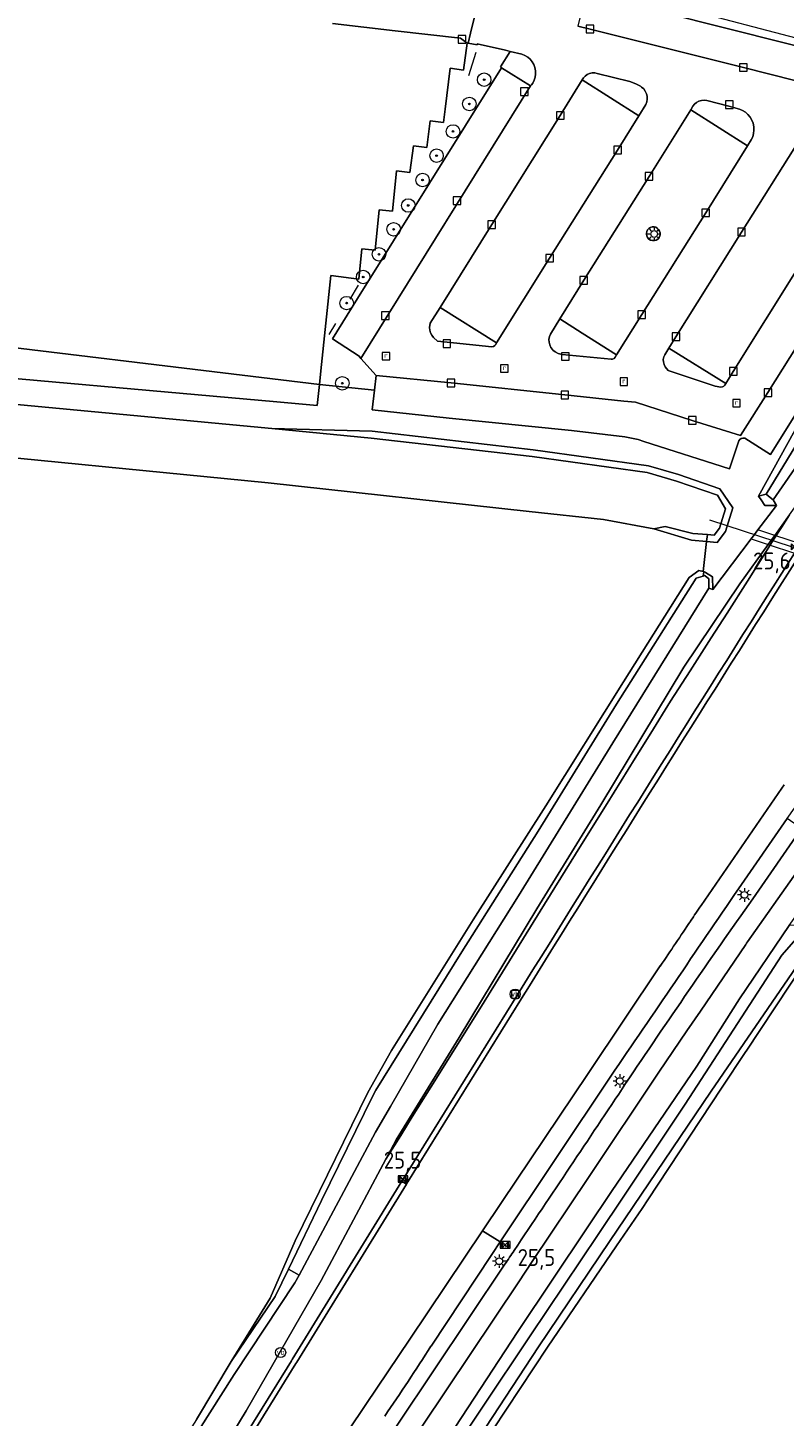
# Model space of a CAD drawing. Header units: metres. Extents: x 125158 to 132124, y 450612 to 454469.
# Tile 144 of 173: x 130249 to 130361, y 453530 to 453736. Entities that reach past the tile are written whole.
import ezdxf
from ezdxf.enums import TextEntityAlignment as Align

# ---------------------------------------------------------------- set-up
doc = ezdxf.new("R2010")
doc.units = ezdxf.units.M
doc.linetypes.add('IE-TERREINAFSCHEIDING', pattern=[10, 8, -2])
doc.layers.get('0').update_dxf_attribs({"color": 8})
for name, color, linetype, lineweight in [('B-XX-GR-BOOM-S', 8, 'Continuous', 25), ('B-XX-GR-HAAG-G', 8, 'GR-HAAG1', 13), ('B-XX-IE-TERREINAFSCHEIDING-G', 8, 'IE-TERREINAFSCHEIDING', 18), ('B-XX-KL-ET_LS_OV_LICHTMAST-S', 8, 'Continuous', 25), ('B-XX-KW-KUNSTWERK_DUIKER-G', 8, 'Continuous', 18), ('B-XX-KW-KUNSTWERK_DUIKER-GV', 8, 'Continuous', 18), ('B-XX-OG-TERREIN_CULTUURSCHEIDING-GV', 8, 'Continuous', 18), ('B-XX-OG-WATER-GV', 8, 'Continuous', 18), ('B-XX-OG-WATER_SLOOT-GV', 8, 'Continuous', 18), ('B-XX-OG-WEG-GV', 8, 'Continuous', 18), ('B-XX-RI-GWA_KOLK-S', 8, 'Continuous', 25), ('B-XX-RI-GWA_RIOOLPUT-S', 8, 'Continuous', 25), ('B-XX-VW-HECTOMETRERING-S', 8, 'Continuous', 25), ('B-XX-VW-VERKEERSTEKEN_BORD-S', 8, 'Continuous', 25), ('B-XX-VW-VERKEERSTEKEN_DRAAGCONSTRUCTIE-S', 8, 'Continuous', 25)]:
    doc.layers.add(name, color=color, linetype=linetype, lineweight=lineweight)
doc.layers.add('TOPOT30', color=1, linetype='Continuous')
doc.styles.add('ISO', font='iso', dxfattribs={"height": 5})
doc.styles.add('NLCS-ISO', font='NLCS-ISO.ttf')
doc.linetypes.add('GR-HAAG1', pattern='A,6,[176,NLCS.SHX,S=0.125,R=0,X=0,Y=0],-2', length=8)

# ---------------------------------------------------------------- blocks, each defined once
blk = doc.blocks.new('SRI-KOLK-SO')
at = {"color": 0, "linetype": 'ByBlock', "lineweight": 18}
blk.add_lwpolyline([(-1.125, -1.125), (1.125, -1.125), (1.125, 1.125), (-1.125, 1.125)], close=True, dxfattribs=at)
blk = doc.blocks.new('SRI-PUT_INSPECTIEPUT_RIOOLPUT-SO')
at = {"color": 0, "linetype": 'ByBlock', "lineweight": 18}
blk.add_lwpolyline([(-1.12, -1.12), (1.12, -1.12), (1.12, 1.12), (-1.12, 1.12)], close=True, dxfattribs=at)
at = {"color": 0, "linetype": 'ByBlock', "lineweight": 18, "style": 'NLCS-ISO'}
blk.add_text('r', height=1.5, dxfattribs=at).set_placement((0, 0.28), align=Align.MIDDLE_CENTER)
blk = doc.blocks.new('SIE-WEG_VERKEERSBORD-SO')
at = {"color": 0, "linetype": 'ByBlock', "lineweight": 18}
blk.add_lwpolyline([(-1.125, -1.125), (1.125, -1.125), (1.125, 1.125), (-1.125, 1.125)], close=True, dxfattribs=at)
at = {"color": 0, "linetype": 'ByBlock', "lineweight": 18, "style": 'NLCS-ISO'}
blk.add_text('vb', height=1.5, dxfattribs=at).set_placement((0, 0), align=Align.MIDDLE_CENTER)
blk = doc.blocks.new('SKL-ET_OV_LICHTMAST-SO')
at = {"color": 0, "linetype": 'ByBlock', "lineweight": 18}
for points in [[(-1.25, 0), (-2, 0)], [(-1.41, 1.41), (-0.88, 0.88)], [(0, 2), (0, 1.25)], [(0.88, 0.88), (1.41, 1.41)], [(2, 0), (1.25, 0)], [(-1.41, -1.41), (-0.88, -0.88)], [(0, -1.25), (0, -2)], [(0.88, -0.88), (1.41, -1.41)]]:
    blk.add_lwpolyline(points, dxfattribs=at)
blk.add_circle((0, 0), 1, dxfattribs=at)
blk = doc.blocks.new('SIE-WEG_PAAL_HECTOMETERPAAL-SO')
at = {"color": 0, "linetype": 'ByBlock', "lineweight": 18}
blk.add_lwpolyline([(-1.44375, -0.94375), (1.44375, -0.94375), (1.44375, 0.94375), (-1.44375, 0.94375)], close=True, dxfattribs=at)
at = {"color": 0, "linetype": 'ByBlock', "lineweight": 18, "style": 'NLCS-ISO'}
blk.add_text('hm', height=1.5, dxfattribs=at).set_placement((0, 0), align=Align.MIDDLE_CENTER)
blk = doc.blocks.new('SIE-WEG_PAAL_VERKEERSBORD-SO')
at = {"color": 0, "linetype": 'ByBlock', "lineweight": 18}
blk.add_circle((0, 0), 1.5, dxfattribs=at)
at = {"color": 0, "linetype": 'ByBlock', "lineweight": 18, "style": 'NLCS-ISO'}
blk.add_text('vb', height=1.5, dxfattribs=at).set_placement((0, 0.13), align=Align.MIDDLE_CENTER)
blk = doc.blocks.new('SGR-BOOM_01-SO')
at = {"linetype": 'ByBlock', "lineweight": 18}
h = blk.add_hatch(color=0, dxfattribs=at)
h.dxf.hatch_style = 1
edge = h.paths.add_edge_path()
edge.add_arc((0, 0), 0.25, 0, 360)
at = {"color": 0, "linetype": 'ByBlock', "lineweight": 18}
for radius in [2, 0.25]:
    blk.add_circle((0, 0), radius, dxfattribs=at)
blk = doc.blocks.new('kilometerpaal')
at = {"color": 0}
for p, q in [((-0.44, 0.44), (0.44, -0.44)), ((-0.44, -0.44), (-0.44, 0.44)), ((0.44, 0.44), (-0.44, -0.44)), ((0.44, -0.44), (0.44, 0.44))]:
    blk.add_line(p, q, dxfattribs=at)
at = {"color": 0, "style": 'ISO'}
blk.add_attdef('KILOMETERPAAL', (0.59, 0.87), '', height=2.5, dxfattribs=at)

msp = doc.modelspace()

# ---------------------------------------------------------------- linework, layer by layer
at = {"layer": 'B-XX-GR-HAAG-G'}
msp.add_lwpolyline([(130385.09, 453726.7), (130376.92, 453730.47), (130374.97, 453731.16), (130372.51, 453731.78), (130349.08, 453737.89), (130348.31, 453738.1)], dxfattribs=at)
at = {"layer": 'B-XX-IE-TERREINAFSCHEIDING-G'}
for points in [[(130315.45, 453732.14), (130314.38, 453728.68)], [(130296.82, 453695.62), (130298.05, 453697.71)], [(130294.68, 453692.02), (130293.68, 453690.4)]]:
    msp.add_lwpolyline(points, dxfattribs=at)
at = {"layer": 'B-XX-KW-KUNSTWERK_DUIKER-G'}
msp.add_lwpolyline([(130350.03, 453662.98), (130398.54, 453647.13)], dxfattribs=at)
at = {"layer": 'B-XX-KW-KUNSTWERK_DUIKER-GV'}
msp.add_lwpolyline([(130363.49, 453659.42), (130359.7, 453660.66), (130357.21, 453661.48), (130356.7, 453660.8), (130356.59, 453660.66), (130356.32, 453660.3), (130356.18, 453660.13), (130358.71, 453659.3), (130362.61, 453658.03)], dxfattribs=at)
at = {"layer": 'B-XX-OG-TERREIN_CULTUURSCHEIDING-GV'}
for points in [[(130333.07, 453746.71), (130331.73, 453740.94), (130343.41, 453738.03), (130370.33, 453731.25), (130372.61, 453730.68), (130374.25, 453730.27), (130375.34, 453729.99), (130376.22, 453729.79), (130377.2, 453729.24), (130378.05, 453728.68), (130384.16, 453724.79), (130384.21, 453724.86), (130384.26, 453724.94), (130384.41, 453724.85), (130385.74, 453727.09), (130386.88, 453729.03), (130387.54, 453730.14), (130383.71, 453731.94), (130378.27, 453734.5), (130368.26, 453737.88), (130360.96, 453739.78), (130355.52, 453741.09)], [(130300.43, 453682.18), (130300.68, 453684.33), (130298.44, 453686.87), (130298.16, 453687.18), (130294.22, 453689.74), (130297.91, 453695.73), (130319.25, 453729.89), (130319.11, 453730.02), (130320.53, 453732.33), (130319.85, 453732.5), (130315.64, 453733.46), (130315.63, 453733.3), (130314.32, 453733.55), (130314.16, 453733.56), (130313.61, 453729.55), (130311.63, 453729.82), (130310.91, 453723.78), (130310.68, 453721.79), (130308.69, 453722.03), (130308.18, 453718.1), (130306.2, 453718.36), (130305.68, 453714.39), (130303.7, 453714.65), (130303.12, 453708.67), (130301.13, 453708.86), (130300.56, 453702.89), (130298.57, 453703.08), (130298.14, 453698.6), (130293.99, 453699.14), (130292.49, 453685), (130292.28, 453683.01)], [(130319.25, 453729.89), (130323.56, 453727.2), (130323.69, 453727.37), (130323.87, 453727.61), (130324.09, 453728.04), (130324.24, 453728.5), (130324.3, 453728.97), (130324.29, 453729.45), (130324.2, 453729.92), (130324.03, 453730.37), (130323.79, 453730.79), (130323.48, 453731.16), (130323.12, 453731.47), (130322.71, 453731.72), (130322.25, 453731.9), (130320.53, 453732.33), (130319.11, 453730.02)], [(130331.18, 453728.1), (130339.57, 453722.78), (130340.62, 453724.47), (130340.76, 453724.86), (130340.82, 453725.26), (130340.8, 453725.67), (130340.7, 453726.06), (130340.53, 453726.43), (130340.29, 453726.76), (130339.99, 453727.03), (130339.81, 453727.15), (130339.24, 453727.48), (130338.63, 453727.73), (130338.25, 453727.85), (130333.43, 453729.06), (130333.04, 453729.14), (130332.66, 453729.13), (130332.28, 453729.04), (130331.94, 453728.88), (130331.63, 453728.65), (130331.4, 453728.4)], [(130347.25, 453723.67), (130355.67, 453718.34), (130356.22, 453719.22), (130356.43, 453719.68), (130356.56, 453720.17), (130356.61, 453720.67), (130356.59, 453721.17), (130356.48, 453721.67), (130356.3, 453722.14), (130356.05, 453722.57), (130355.73, 453722.96), (130355.35, 453723.3), (130354.93, 453723.57), (130354.5, 453723.76), (130352.91, 453724.21), (130349.65, 453725.05), (130349.26, 453725.09), (130348.86, 453725.05), (130348.48, 453724.94), (130348.12, 453724.75), (130347.82, 453724.49), (130347.57, 453724.19)], [(130342.56, 453704.74), (130342.64, 453704.88), (130342.72, 453705.15), (130342.72, 453705.44), (130342.65, 453705.72), (130342.5, 453705.97), (130342.35, 453706.12), (130342.11, 453706.27), (130341.84, 453706.34), (130341.56, 453706.34), (130341.29, 453706.26), (130341.05, 453706.1), (130340.87, 453705.89), (130340.75, 453705.64), (130340.71, 453705.36), (130340.71, 453705.27), (130340.76, 453704.99), (130340.88, 453704.74), (130341.07, 453704.53), (130341.31, 453704.38), (130341.58, 453704.3), (130341.87, 453704.3), (130342.14, 453704.38), (130342.38, 453704.53)], [(130310.14, 453694.39), (130308.68, 453692.1), (130308.57, 453691.44), (130308.61, 453691.04), (130308.72, 453690.65), (130308.91, 453690.28), (130309.16, 453689.97), (130309.79, 453689.43), (130311.18, 453689.27), (130317.8, 453688.56), (130318.05, 453688.62), (130318.25, 453688.75), (130318.39, 453688.93), (130318.52, 453689.18)], [(130327.89, 453692.7), (130326.48, 453690.46), (130326.34, 453690.08), (130326.27, 453689.67), (130326.29, 453689.27), (130326.38, 453688.87), (130326.54, 453688.49), (130326.78, 453688.16), (130326.86, 453688.07), (130327.21, 453687.81), (130327.61, 453687.61), (130328.23, 453687.43), (130335.46, 453686.73), (130335.69, 453686.76), (130335.91, 453686.87), (130336.08, 453687.04), (130336.26, 453687.39), (130331.17, 453690.58)], [(130344.02, 453688.39), (130343.41, 453687.39), (130343.27, 453687.07), (130343.2, 453686.7), (130343.22, 453686.33), (130343.31, 453685.96), (130343.47, 453685.63), (130343.92, 453685.07), (130350.89, 453682.74), (130351.69, 453682.61), (130351.94, 453682.64), (130352.15, 453682.75), (130352.31, 453682.92), (130352.44, 453683.16)], [(130359.21, 453659.98), (130358.71, 453659.3), (130354.54, 453653.49), (130346.23, 453641.16), (130333.97, 453620.77), (130324.47, 453605.36), (130312.96, 453586.31), (130305.61, 453574.34), (130303.67, 453571.16), (130302.13, 453568.29), (130304.32, 453571.79), (130306.03, 453574.54), (130309.61, 453580.27), (130312.74, 453585.28), (130316.26, 453590.95), (130321.84, 453599.97), (130325.6, 453606.04), (130331.1, 453614.88), (130334.88, 453620.97), (130339.04, 453627.66), (130341.35, 453631.37), (130344.28, 453636.09), (130347.16, 453640.62), (130350.3, 453645.5), (130352.63, 453649.14), (130355.64, 453653.86), (130358.34, 453658.11), (130359.58, 453660.07), (130360.68, 453661.81), (130361.86, 453663.68), (130359.7, 453660.66)]]:
    msp.add_lwpolyline(points, close=True, dxfattribs=at)
for points in [[(130230.9, 453690.41), (130292.28, 453683.01), (130292.49, 453685), (130293.99, 453699.14), (130298.14, 453698.6), (130298.57, 453703.08), (130300.56, 453702.89), (130301.13, 453708.86), (130303.12, 453708.67), (130303.7, 453714.65), (130305.68, 453714.39), (130306.2, 453718.36), (130308.18, 453718.1), (130308.69, 453722.03), (130310.68, 453721.79), (130310.91, 453723.78), (130311.63, 453729.82), (130313.61, 453729.55), (130314.16, 453733.56), (130313.16, 453734.26), (130303.5, 453735.39), (130294.23, 453736.45)], [(130387.86, 453716.3), (130387.24, 453716.69), (130387.15, 453716.75), (130386.96, 453716.87), (130386.77, 453716.99), (130380.38, 453706.77), (130359.06, 453672.65), (130355.29, 453675.05), (130354.97, 453675.07), (130354.74, 453675), (130354.54, 453674.85), (130354.4, 453674.66), (130353.01, 453670.51), (130340.33, 453674.55), (130339.46, 453674.85), (130337.51, 453675.24), (130329.59, 453676.16), (130311.49, 453678.03), (130300.1, 453679.25), (130300.43, 453682.18), (130292.28, 453683.01), (130291.96, 453679.91), (130285.96, 453680.45), (130231.6, 453685.29)], [(130231.6, 453685.29), (130285.96, 453680.45), (130291.96, 453679.91), (130292.28, 453683.01), (130230.9, 453690.41)], [(130238.56, 453680.89), (130285.24, 453676.47), (130300.08, 453676.07), (130323.92, 453673.33), (130341.02, 453670.93), (130345.46, 453669.65), (130351.55, 453667.55), (130353.5, 453664.72), (130352.41, 453661.24), (130351.19, 453659.62), (130349.61, 453659.76), (130349.08, 453655.3), (130349.21, 453655.27), (130349.29, 453655.26), (130349.4, 453655.19), (130349.43, 453655.17), (130350.47, 453654.52), (130350.51, 453652.66), (130356.18, 453660.13), (130356.32, 453660.3), (130356.59, 453660.66), (130356.7, 453660.8), (130357.21, 453661.48), (130359.94, 453665.07), (130358.22, 453665.06), (130357.67, 453665.9), (130357.3, 453666.46), (130364.8, 453680.01)], [(130274.11, 453529.74), (130279.23, 453538.31), (130283, 453544.48), (130284.98, 453547.71), (130288.68, 453556.2), (130299.44, 453578.14), (130302.95, 453584.36), (130315.04, 453603.73), (130325.82, 453620.6), (130337.31, 453638.99), (130347.03, 453654.41), (130348.44, 453655.45), (130349.08, 453655.3), (130349.61, 453659.76), (130347.38, 453659.96), (130341.8, 453661.61), (130334.34, 453663), (130323.32, 453664.2), (130284.71, 453668.43), (130232.51, 453673.58)], [(130364.04, 453597.28), (130355.46, 453584.3), (130355.4, 453584.21), (130351.83, 453578.81), (130340.9, 453562.27), (130340.05, 453560.98), (130336.27, 453555.45), (130326.03, 453540.46), (130311.89, 453519)]]:
    msp.add_lwpolyline(points, dxfattribs=at)
at = {"layer": 'B-XX-OG-WATER-GV'}
msp.add_lwpolyline([(130232.51, 453673.58), (130284.71, 453668.43), (130323.32, 453664.2), (130334.34, 453663), (130341.8, 453661.61), (130343.47, 453661.99), (130347.55, 453660.95), (130349.73, 453660.76), (130350.73, 453660.67), (130351.51, 453661.71), (130352.41, 453664.6), (130351.22, 453666.6), (130345.16, 453668.69), (130340.81, 453669.95), (130323.79, 453672.34), (130299.97, 453675.07), (130285.24, 453676.47), (130238.56, 453680.89)], dxfattribs=at)
at = {"layer": 'B-XX-OG-WATER_SLOOT-GV'}
for points in [[(130359.04, 453666.24), (130359.48, 453665.91), (130364, 453672.5), (130372.52, 453686.49), (130389.13, 453713.35), (130388.23, 453713.87), (130371.11, 453687.27), (130365.99, 453679.17), (130358.4, 453666.74)], [(130349.73, 453660.76), (130349.61, 453659.76), (130351.19, 453659.62), (130352.41, 453661.24), (130353.5, 453664.72), (130351.55, 453667.55), (130345.46, 453669.65), (130341.02, 453670.93), (130323.92, 453673.33), (130300.08, 453676.07), (130285.24, 453676.47), (130299.97, 453675.07), (130323.79, 453672.34), (130340.81, 453669.95), (130345.16, 453668.69), (130351.22, 453666.6), (130352.41, 453664.6), (130351.51, 453661.71), (130350.73, 453660.67)], [(130359.48, 453665.91), (130359.04, 453666.24), (130358.4, 453666.74), (130357.3, 453666.46), (130357.67, 453665.9), (130358.22, 453665.06), (130359.94, 453665.07)], [(130341.8, 453661.61), (130347.38, 453659.96), (130349.61, 453659.76), (130349.73, 453660.76), (130347.55, 453660.95), (130343.47, 453661.99)], [(130348.44, 453655.45), (130347.03, 453654.41), (130337.31, 453638.99), (130325.82, 453620.6), (130315.04, 453603.73), (130302.95, 453584.36), (130299.44, 453578.14), (130288.68, 453556.2), (130284.98, 453547.71), (130283, 453544.48), (130279.23, 453538.31), (130285.75, 453547.96), (130287.7, 453552), (130292.6, 453562.17), (130300.22, 453577.66), (130300.65, 453578.52), (130313.36, 453598.99), (130324.65, 453616.83), (130336.26, 453635.65), (130348.05, 453654.3), (130349.1, 453654.63), (130349.21, 453655.27), (130349.08, 453655.3)], [(130349.95, 453652.86), (130349.95, 453654.23), (130349.4, 453654.65), (130349.32, 453654.7), (130349.1, 453654.63), (130348.05, 453654.3), (130336.26, 453635.65), (130324.65, 453616.83), (130313.36, 453598.99), (130300.65, 453578.52), (130300.22, 453577.66), (130292.6, 453562.17), (130287.7, 453552), (130289.28, 453551.09), (130300.6, 453572.28), (130302.79, 453576.07), (130309.82, 453588.25), (130321.78, 453607.27), (130335.73, 453629.94)], [(130349.21, 453655.27), (130349.1, 453654.63), (130349.32, 453654.7), (130349.4, 453654.65), (130349.95, 453654.23), (130349.95, 453652.86), (130350.51, 453652.66), (130350.47, 453654.52), (130349.43, 453655.17), (130349.4, 453655.19), (130349.29, 453655.26)], [(130229.32, 453454.35), (130222.5, 453442.82), (130214.65, 453430.22), (130209.91, 453422.67), (130210.72, 453422.14), (130215.57, 453429.64), (130223.49, 453442.19), (130235.16, 453461.94), (130242.06, 453474.52), (130252.47, 453492.28), (130265.61, 453514.22), (130279.67, 453536.41), (130288.67, 453549.96), (130289.28, 453551.09), (130287.7, 453552), (130285.75, 453547.96), (130279.23, 453538.31), (130274.11, 453529.74), (130263.6, 453513.21), (130259.98, 453507.23), (130252.74, 453495.26), (130245.9, 453483.46), (130242.48, 453477.56), (130234.01, 453462.29)]]:
    msp.add_lwpolyline(points, close=True, dxfattribs=at)
for points in [[(130269.81, 453511.82), (130281.46, 453531.01), (130292.54, 453550.32), (130302.13, 453568.29), (130303.67, 453571.16), (130305.61, 453574.34), (130312.96, 453586.31), (130324.47, 453605.36), (130333.97, 453620.77), (130346.23, 453641.16), (130354.54, 453653.49), (130358.71, 453659.3), (130359.21, 453659.98), (130359.7, 453660.66), (130361.86, 453663.68), (130366.68, 453670.37), (130375.22, 453684.4), (130390.52, 453708.9)], [(130364.8, 453680.01), (130357.3, 453666.46), (130358.4, 453666.74), (130365.99, 453679.17)], [(130364, 453672.5), (130359.48, 453665.91), (130359.94, 453665.07), (130357.21, 453661.48), (130356.7, 453660.8), (130356.59, 453660.66), (130356.32, 453660.3), (130356.18, 453660.13), (130350.51, 453652.66), (130349.95, 453652.86), (130335.73, 453629.94), (130321.78, 453607.27), (130309.82, 453588.25), (130302.79, 453576.07), (130300.6, 453572.28), (130289.28, 453551.09), (130288.67, 453549.96), (130279.67, 453536.41), (130265.61, 453514.22)], [(130309.35, 453520.98), (130323.48, 453542.11), (130333.53, 453557.13), (130337.33, 453562.8), (130346.41, 453576.42), (130360.72, 453598.5), (130363.56, 453601.68), (130365.08, 453600.43), (130363.6, 453597.73), (130363.53, 453597.63), (130364.04, 453597.28), (130364.08, 453597.35), (130365.78, 453599.62), (130365.85, 453601.15), (130363.71, 453602.99), (130361.82, 453602.9), (130354.49, 453592.02), (130348.15, 453582.06), (130335.54, 453563.5), (130331.94, 453558.11), (130321.66, 453542.76), (130307.79, 453521.59)], [(130311.12, 453519.72), (130324.7, 453540.47), (130335.23, 453556.08), (130338.73, 453561.27), (130350.3, 453578.34), (130363.53, 453597.63), (130363.6, 453597.73), (130365.08, 453600.43), (130363.56, 453601.68), (130360.72, 453598.5), (130346.41, 453576.42), (130337.33, 453562.8), (130333.53, 453557.13), (130323.48, 453542.11), (130309.35, 453520.98)], [(130311.89, 453519), (130326.03, 453540.46), (130336.27, 453555.45), (130340.05, 453560.98), (130340.9, 453562.27), (130351.83, 453578.81), (130355.4, 453584.21), (130355.46, 453584.3), (130364.04, 453597.28), (130363.53, 453597.63), (130350.3, 453578.34), (130338.73, 453561.27), (130335.23, 453556.08), (130324.7, 453540.47), (130311.12, 453519.72)]]:
    msp.add_lwpolyline(points, dxfattribs=at)
at = {"layer": 'B-XX-OG-WEG-GV'}
for points in [[(130331.73, 453740.94), (130330.54, 453736.07), (130332.36, 453735.62), (130355.05, 453729.94), (130370.25, 453726.1), (130374.08, 453725.15), (130381.43, 453720.37), (130382.34, 453721.84), (130384.15, 453724.78), (130384.16, 453724.79), (130378.05, 453728.68), (130377.2, 453729.24), (130376.22, 453729.79), (130375.34, 453729.99), (130374.25, 453730.27), (130372.61, 453730.68), (130370.33, 453731.25), (130343.41, 453738.03)], [(130298.44, 453686.87), (130323.56, 453727.2), (130319.25, 453729.89), (130297.91, 453695.73), (130294.22, 453689.74), (130298.16, 453687.18)], [(130308.61, 453691.04), (130308.57, 453691.44), (130308.68, 453692.1), (130310.14, 453694.39), (130317.8, 453706.68), (130327.95, 453722.83), (130331.18, 453728.1), (130331.4, 453728.4), (130331.63, 453728.65), (130331.94, 453728.88), (130332.28, 453729.04), (130332.66, 453729.13), (130333.04, 453729.14), (130333.43, 453729.06), (130338.25, 453727.85), (130338.63, 453727.73), (130339.24, 453727.48), (130339.81, 453727.15), (130339.99, 453727.03), (130340.29, 453726.76), (130340.53, 453726.43), (130340.7, 453726.06), (130340.8, 453725.67), (130340.82, 453725.26), (130340.76, 453724.86), (130340.62, 453724.47), (130339.57, 453722.78), (130336.43, 453717.71), (130326.36, 453701.7), (130318.52, 453689.18), (130318.39, 453688.93), (130318.25, 453688.75), (130318.05, 453688.62), (130317.8, 453688.56), (130311.18, 453689.27), (130309.79, 453689.43), (130309.16, 453689.97), (130308.91, 453690.28), (130308.72, 453690.65)], [(130310.14, 453694.39), (130318.52, 453689.18), (130326.36, 453701.7), (130336.43, 453717.71), (130339.57, 453722.78), (130331.18, 453728.1), (130327.95, 453722.83), (130317.8, 453706.68)], [(130326.29, 453689.27), (130326.27, 453689.67), (130326.34, 453690.08), (130326.48, 453690.46), (130327.89, 453692.7), (130331.41, 453698.44), (130341.09, 453713.82), (130347.25, 453723.67), (130347.57, 453724.19), (130347.82, 453724.49), (130348.12, 453724.75), (130348.48, 453724.94), (130348.86, 453725.05), (130349.26, 453725.09), (130349.65, 453725.05), (130352.91, 453724.21), (130354.5, 453723.76), (130354.93, 453723.57), (130355.35, 453723.3), (130355.73, 453722.96), (130356.05, 453722.57), (130356.3, 453722.14), (130356.48, 453721.67), (130356.59, 453721.17), (130356.61, 453720.67), (130356.56, 453720.17), (130356.43, 453719.68), (130356.22, 453719.22), (130355.67, 453718.34), (130349.48, 453708.42), (130340.01, 453693.34), (130336.26, 453687.39), (130336.08, 453687.04), (130335.91, 453686.87), (130335.69, 453686.76), (130335.46, 453686.73), (130328.23, 453687.43), (130327.61, 453687.61), (130327.21, 453687.81), (130326.86, 453688.07), (130326.78, 453688.16), (130326.54, 453688.49), (130326.38, 453688.87)], [(130331.17, 453690.58), (130336.26, 453687.39), (130340.01, 453693.34), (130349.48, 453708.42), (130355.67, 453718.34), (130347.25, 453723.67), (130341.09, 453713.82), (130331.41, 453698.44), (130327.89, 453692.7)], [(130344.02, 453688.39), (130352.44, 453683.16), (130353.56, 453684.94), (130363.1, 453700.2), (130371.71, 453713.94), (130363.39, 453719.26), (130354.77, 453705.55), (130345.07, 453690.07)], [(130340.76, 453704.99), (130340.71, 453705.27), (130340.71, 453705.36), (130340.75, 453705.64), (130340.87, 453705.89), (130341.05, 453706.1), (130341.29, 453706.26), (130341.56, 453706.34), (130341.84, 453706.34), (130342.11, 453706.27), (130342.35, 453706.12), (130342.5, 453705.97), (130342.65, 453705.72), (130342.72, 453705.44), (130342.72, 453705.15), (130342.64, 453704.88), (130342.56, 453704.74), (130342.38, 453704.53), (130342.14, 453704.38), (130341.87, 453704.3), (130341.58, 453704.3), (130341.31, 453704.38), (130341.07, 453704.53), (130340.88, 453704.74)], [(130305.18, 453564.59), (130304.5, 453565.01), (130288.25, 453538.62), (130288.14, 453538.44), (130261.33, 453495.07), (130250.21, 453476.96), (130250.9, 453476.54), (130262.01, 453494.66), (130288.82, 453538.02), (130288.93, 453538.2)]]:
    msp.add_lwpolyline(points, close=True, dxfattribs=at)
for points in [[(130294.23, 453736.45), (130303.5, 453735.39), (130313.16, 453734.26), (130314.16, 453733.56), (130314.32, 453733.55), (130314.67, 453735.01), (130315.83, 453739.8)], [(130315.83, 453739.8), (130314.67, 453735.01), (130314.32, 453733.55), (130315.63, 453733.3), (130315.64, 453733.46), (130319.85, 453732.5), (130320.53, 453732.33), (130322.25, 453731.9), (130322.71, 453731.72), (130323.12, 453731.47), (130323.48, 453731.16), (130323.79, 453730.79), (130324.03, 453730.37), (130324.2, 453729.92), (130324.29, 453729.45), (130324.3, 453728.97), (130324.24, 453728.5), (130324.09, 453728.04), (130323.87, 453727.61), (130323.69, 453727.37), (130323.56, 453727.2), (130298.44, 453686.87), (130300.68, 453684.33), (130311.78, 453683.23), (130328.62, 453681.46), (130337.35, 453680.51), (130339.08, 453680.39), (130347.49, 453677.68), (130354.64, 453675.43), (130358.68, 453681.8), (130368.18, 453696.94)], [(130370.25, 453726.1), (130355.05, 453729.94), (130332.36, 453735.62), (130330.54, 453736.07)], [(130363.1, 453700.2), (130353.56, 453684.94), (130352.44, 453683.16), (130352.31, 453682.92), (130352.15, 453682.75), (130351.94, 453682.64), (130351.69, 453682.61), (130350.89, 453682.74), (130343.92, 453685.07), (130343.47, 453685.63), (130343.31, 453685.96), (130343.22, 453686.33), (130343.2, 453686.7), (130343.27, 453687.07), (130343.41, 453687.39), (130344.02, 453688.39), (130345.07, 453690.07), (130354.77, 453705.55), (130363.39, 453719.26)], [(130368.18, 453696.94), (130358.68, 453681.8), (130354.64, 453675.43), (130347.49, 453677.68), (130339.08, 453680.39), (130337.35, 453680.51), (130328.62, 453681.46), (130311.78, 453683.23), (130300.68, 453684.33), (130300.43, 453682.18), (130300.1, 453679.25), (130311.49, 453678.03), (130329.59, 453676.16), (130337.51, 453675.24), (130339.46, 453674.85), (130340.33, 453674.55), (130353.01, 453670.51), (130354.4, 453674.66), (130354.54, 453674.85), (130354.74, 453675), (130354.97, 453675.07), (130355.29, 453675.05), (130359.06, 453672.65), (130380.38, 453706.77)], [(130359.79, 453653.58), (130362.61, 453658.03), (130362.89, 453658.48), (130363.05, 453658.73), (130363.49, 453659.42), (130380.94, 453687.06), (130384.18, 453692.13)], [(130361.86, 453663.68), (130360.68, 453661.81), (130359.58, 453660.07), (130358.34, 453658.11), (130355.64, 453653.86), (130352.63, 453649.14), (130350.3, 453645.5), (130347.16, 453640.62), (130344.28, 453636.09), (130341.35, 453631.37), (130339.04, 453627.66), (130334.88, 453620.97), (130331.1, 453614.88), (130325.6, 453606.04), (130321.84, 453599.97), (130316.26, 453590.95), (130312.74, 453585.28), (130309.61, 453580.27), (130306.03, 453574.54), (130304.32, 453571.79), (130302.13, 453568.29), (130292.54, 453550.32), (130281.46, 453531.01), (130269.81, 453511.82)], [(130360.47, 453653.15), (130363.39, 453657.77), (130363.57, 453658.05), (130362.89, 453658.48), (130362.61, 453658.03), (130359.79, 453653.58)], [(130363.57, 453658.05), (130363.39, 453657.77), (130360.47, 453653.15)], [(130307.79, 453521.59), (130321.66, 453542.76), (130331.94, 453558.11), (130335.54, 453563.5), (130348.15, 453582.06), (130354.49, 453592.02), (130361.82, 453602.9), (130372.49, 453617.8), (130383.79, 453633.91)], [(130375.24, 453633.76), (130363.65, 453617.26), (130356.45, 453606.84)], [(130361.1, 453623.73), (130360.76, 453623.24), (130348.8, 453605.86)], [(130348.8, 453605.86), (130360.76, 453623.24), (130361.1, 453623.73)], [(130354.35, 453608.32), (130361.51, 453618.75), (130365.88, 453624.84), (130365.91, 453624.89)], [(130356.45, 453606.84), (130363.65, 453617.26), (130361.51, 453618.75), (130354.35, 453608.32)], [(130363.1, 453611.05), (130355.68, 453600.47), (130355.53, 453600.26), (130355.4, 453600.05), (130348.69, 453590.22), (130346.69, 453587.28), (130342.53, 453581.17), (130332.1, 453565.55), (130323.8, 453553.13), (130321.79, 453550.12), (130307.48, 453528.75), (130306.58, 453527.38)], [(130346.69, 453587.28), (130348.69, 453590.22), (130355.4, 453600.05), (130355.53, 453600.26), (130355.68, 453600.47), (130363.1, 453611.05)], [(130342.74, 453596.89), (130332.08, 453580.97), (130319.26, 453561.88), (130316.43, 453557.66), (130319.06, 453556.04), (130335.44, 453580.59)], [(130316.43, 453557.66), (130319.26, 453561.88), (130332.08, 453580.97), (130342.74, 453596.89)], [(130244.25, 453467.27), (130249.9, 453476.46), (130250.21, 453476.96), (130261.33, 453495.07), (130288.14, 453538.44), (130288.25, 453538.62), (130304.5, 453565.01), (130304.7, 453565.34), (130321.52, 453592.48)], [(130321.52, 453592.48), (130304.7, 453565.34), (130304.5, 453565.01), (130305.18, 453564.59), (130305.38, 453564.92), (130322.2, 453592.05)], [(130322.2, 453592.05), (130305.38, 453564.92), (130305.18, 453564.59)], [(130323.8, 453553.13), (130332.1, 453565.55), (130342.53, 453581.17), (130346.69, 453587.28)], [(130335.44, 453580.59), (130319.06, 453556.04), (130317.82, 453554.19), (130308.81, 453540.59)], [(130305.18, 453564.59), (130288.93, 453538.2), (130288.82, 453538.02), (130262.01, 453494.66), (130250.9, 453476.54)], [(130291.23, 453520.11), (130299.16, 453531.93), (130305.66, 453541.62), (130316.43, 453557.66)], [(130308.81, 453540.59), (130317.82, 453554.19), (130319.06, 453556.04), (130316.43, 453557.66), (130305.66, 453541.62), (130299.16, 453531.93), (130291.23, 453520.11)], [(130306.58, 453527.38), (130307.48, 453528.75), (130321.79, 453550.12), (130323.8, 453553.13)], [(130300.41, 453523.83), (130303.89, 453529.03), (130319.74, 453552.72)], [(130319.74, 453552.72), (130303.89, 453529.03), (130300.41, 453523.83)]]:
    msp.add_lwpolyline(points, dxfattribs=at)
at = {"layer": 'B-XX-OG-WEG-GV', "extrusion": (0, 0, -1)}
for centre, radius, start, end in [((-137596.02, 449078.04), 8561.45, 31.823096, 32.305602), ((-137599.94, 449075.53), 8565.31, 31.823491, 32.305725), ((-139998.38, 447013.89), 11683.06, 34.199054, 34.363674), ((-131480.75, 452813.17), 1376.22, 33.83568, 35.21919), ((-130623.49, 453417.02), 333.34, 34.0372, 34.5066), ((-132684.26, 452025.76), 2819.77, 33.86114, 34.02558), ((-119976.17, 460484.91), 12451.7, 213.681696, 213.818322), ((-129400.96, 454169.56), 1106.64, 213.74775, 213.87606), ((-129916.61, 453792.44), 466.1, 212.7073, 214.2357)]:
    msp.add_arc(centre, radius, start, end, dxfattribs=at)
at = {"layer": 'B-XX-OG-WEG-GV'}
for centre, radius, start, end in [((137596.02, 449078.04), 8561.45, 147.694398, 148.176904), ((137599.94, 449075.53), 8565.31, 147.694275, 148.176509), ((139998.38, 447013.89), 11683.06, 145.636326, 145.800946), ((131480.75, 452813.17), 1376.22, 144.78081, 146.16432), ((130623.49, 453417.02), 333.34, 145.4934, 145.9628), ((132684.26, 452025.76), 2819.77, 145.97442, 146.13886), ((119976.17, 460484.91), 12451.7, 326.181678, 326.318304), ((129400.96, 454169.56), 1106.64, 326.12394, 326.25225), ((129916.61, 453792.44), 466.1, 325.7643, 327.2927)]:
    msp.add_arc(centre, radius, start, end, dxfattribs=at)

# ---------------------------------------------------------------- block references
at = {"layer": 'B-XX-GR-BOOM-S', "xscale": 0.5, "yscale": 0.5, "zscale": 0.5}
for p in [(130316.68, 453728.13), (130314.49, 453724.54), (130312.07, 453720.47), (130309.63, 453716.88), (130307.56, 453713.27), (130305.44, 453709.51), (130303.28, 453705.98), (130301.1, 453702.28), (130298.77, 453698.91), (130296.32, 453695.05), (130295.68, 453683.18)]:
    msp.add_blockref('SGR-BOOM_01-SO', p, dxfattribs=at)
at = {"layer": 'B-XX-KL-ET_LS_OV_LICHTMAST-S', "xscale": 0.5, "yscale": 0.5, "zscale": 0.5}
for p in [(130341.85, 453705.28), (130355.2, 453607.41), (130336.75, 453579.85), (130318.91, 453553.17)]:
    msp.add_blockref('SKL-ET_OV_LICHTMAST-SO', p, dxfattribs=at)
at = {"layer": 'B-XX-RI-GWA_KOLK-S', "xscale": 0.5, "yscale": 0.5, "zscale": 0.5}
for p in [(130332.36, 453735.62), (130313.38, 453734.1), (130355.05, 453729.94), (130322.61, 453726.35), (130352.98, 453724.45), (130327.95, 453722.83), (130336.43, 453717.71), (130341.09, 453713.82), (130312.66, 453710.2), (130349.48, 453708.42), (130317.8, 453706.68), (130354.77, 453705.56), (130326.36, 453701.7), (130331.41, 453698.44), (130302.04, 453693.2), (130340.01, 453693.34), (130311.15, 453689.03), (130345.07, 453690.07), (130328.68, 453687.14), (130353.56, 453684.94), (130311.78, 453683.23), (130328.62, 453681.46), (130358.68, 453681.8), (130347.49, 453677.68)]:
    msp.add_blockref('SRI-KOLK-SO', p, dxfattribs=at)
at = {"layer": 'B-XX-RI-GWA_RIOOLPUT-S', "xscale": 0.5, "yscale": 0.5, "zscale": 0.5}
for p in [(130302.13, 453687.19), (130319.65, 453685.36), (130337.36, 453683.41), (130354.03, 453680.23)]:
    msp.add_blockref('SRI-PUT_INSPECTIEPUT_RIOOLPUT-SO', p, dxfattribs=at)
at = {"layer": 'B-XX-VW-HECTOMETRERING-S', "xscale": 0.5, "yscale": 0.5, "zscale": 0.5}
for p in [(130304.65, 453565.33), (130319.78, 453555.6)]:
    msp.add_blockref('SIE-WEG_PAAL_HECTOMETERPAAL-SO', p, dxfattribs=at)
at = {"layer": 'B-XX-VW-VERKEERSTEKEN_BORD-S', "xscale": 0.5, "yscale": 0.5, "zscale": 0.5}
msp.add_blockref('SIE-WEG_VERKEERSBORD-SO', (130321.27, 453592.71), dxfattribs=at)
at = {"layer": 'B-XX-VW-VERKEERSTEKEN_DRAAGCONSTRUCTIE-S', "xscale": 0.5, "yscale": 0.5, "zscale": 0.5}
for p in [(130321.27, 453592.71), (130286.55, 453539.66)]:
    msp.add_blockref('SIE-WEG_PAAL_VERKEERSBORD-SO', p, dxfattribs=at)
at = {"layer": 'TOPOT30'}
ref = msp.add_blockref('kilometerpaal', (130362.61, 453658.96), dxfattribs=at)
ref.add_attrib('KILOMETERPAAL', '25,6', (130356.48, 453655.62), dxfattribs={"color": 0, "height": 2.5, "style": 'ISO'})
ref = msp.add_blockref('kilometerpaal', (130304.65, 453565.33), dxfattribs=at)
ref.add_attrib('KILOMETERPAAL', '25,5', (130301.81, 453566.89), dxfattribs={"color": 0, "height": 2.5, "style": 'ISO'})
ref = msp.add_blockref('kilometerpaal', (130319.78, 453555.6), dxfattribs=at)
ref.add_attrib('KILOMETERPAAL', '25,5', (130321.63, 453552.47), dxfattribs={"color": 0, "height": 2.5, "style": 'ISO'})

doc.saveas('drawing.dxf')
